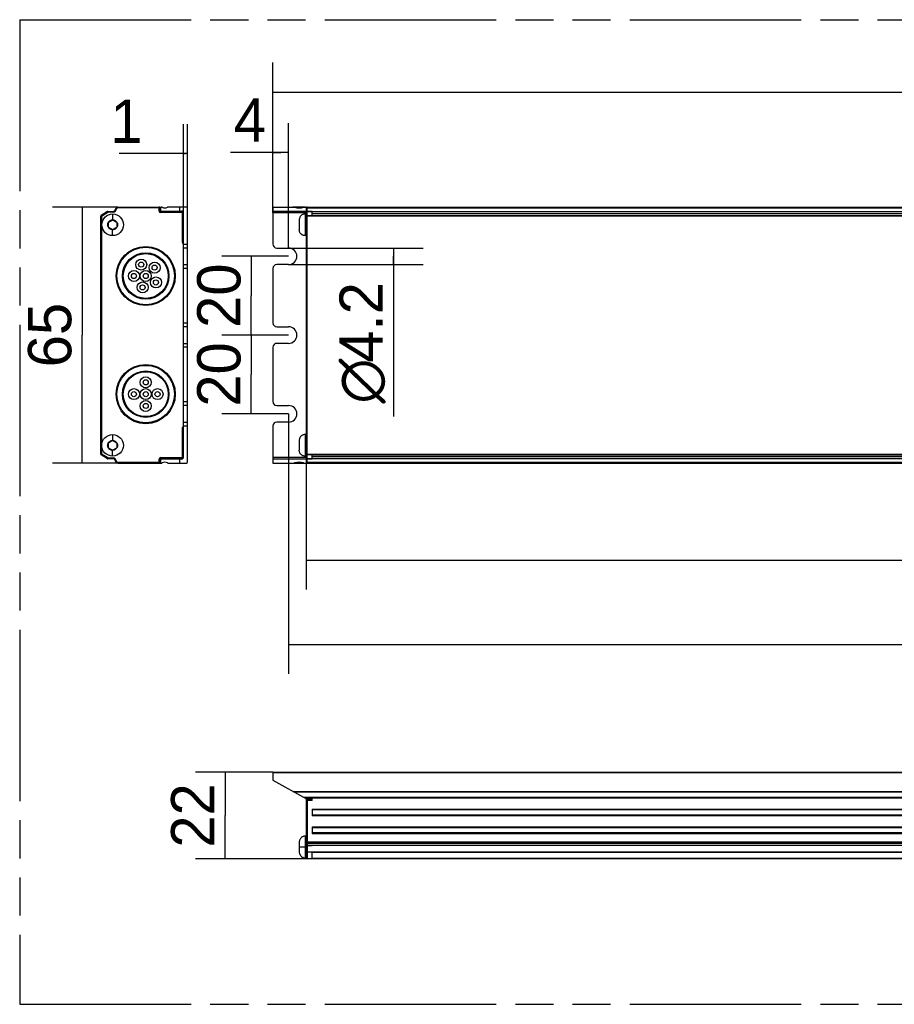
# Model space of a CAD drawing. Header units: millimetres. Extents: x 0 to 210, y 0 to 297.
# Tile 3 of 11: x 50 to 94, y 132 to 182. Entities that reach past the tile are written whole.
import ezdxf
from ezdxf.enums import TextEntityAlignment as Align

# ---------------------------------------------------------------- set-up
doc = ezdxf.new("R2010")
doc.units = ezdxf.units.MM
doc.header["$LTSCALE"] = 19.36
doc.linetypes.add('PHANTOM', pattern=[0.8, 0.45, -0.05, 0.1, -0.05, 0.1, -0.05])
doc.layers.get('0').update_dxf_attribs({"linetype": 'CONTINUOUS'})
doc.layers.add('DEFAULT_3', color=7, linetype='PHANTOM')
doc.layers.add('Z_DIM_2D', color=7, linetype='CONTINUOUS')
doc.styles.add('TEXTSTYLE_3', font='tridonic-metric-print-light.otf')
doc.styles.add('TEXTSTYLE_4', font='gdt', dxfattribs={"width": 0.7})
doc.dimstyles.new('DIMSTYLE_1', dxfattribs={"dimtxt": 2.2, "dimasz": 3.5, "dimexe": 1.5, "dimexo": 0, "dimgap": 0.55, "dimtad": 1, "dimlfac": 5, "dimdsep": 46, "dimtxsty": 'TEXTSTYLE_3', "dimblk": '_FILLED', "dimblk1": '_FILLED', "dimblk2": '_FILLED', "dimcen": 0.09, "dimclrt": 5, "dimadec": 4, "dimazin": 2, "dimtp": 0.5, "dimtm": 0.5, "dimtfac": 1, "dimtofl": 0, "dimtmove": 0, "dimatfit": 3, "dimldrblk": '_FILLED', "dimfxl": 0, "dimtolj": 1, "dimarcsym": 0})
doc.dimstyles.new('DIMSTYLE_2', dxfattribs={"dimtxt": 2.2, "dimasz": 3.5, "dimexe": 1.5, "dimexo": 0, "dimgap": 0.55, "dimtad": 1, "dimdec": 4, "dimlfac": 5, "dimdsep": 46, "dimtxsty": 'TEXTSTYLE_3', "dimblk": '_FILLED', "dimblk1": '_FILLED', "dimblk2": '_FILLED', "dimcen": 0.09, "dimclrt": 5, "dimadec": 4, "dimazin": 2, "dimtp": 0.1, "dimtm": 0.1, "dimtfac": 1, "dimtdec": 4, "dimtofl": 0, "dimtmove": 0, "dimatfit": 3, "dimldrblk": '_FILLED', "dimfxl": 0, "dimtolj": 1, "dimarcsym": 0})
doc.dimstyles.new('DIMSTYLE_3', dxfattribs={"dimtxt": 2.2, "dimasz": 3.5, "dimexe": 1.5, "dimexo": 0, "dimgap": 0.55, "dimtad": 1, "dimlfac": 5, "dimdsep": 46, "dimtxsty": 'TEXTSTYLE_3', "dimblk": '_FILLED', "dimblk1": '_FILLED', "dimblk2": '_FILLED', "dimcen": 0.09, "dimclrt": 5, "dimadec": 4, "dimazin": 2, "dimtp": 0.1, "dimtm": 0.1, "dimtfac": 1, "dimtofl": 0, "dimtmove": 0, "dimatfit": 3, "dimldrblk": '_FILLED', "dimfxl": 0, "dimtolj": 1, "dimarcsym": 0})
doc.dimstyles.new('DIMSTYLE_4', dxfattribs={"dimtxt": 2.2, "dimasz": 3.5, "dimexe": 1.5, "dimexo": 0, "dimgap": 0.55, "dimtad": 1, "dimlfac": 5, "dimdsep": 46, "dimtxsty": 'TEXTSTYLE_3', "dimblk": '_FILLED', "dimblk1": '_FILLED', "dimblk2": '_FILLED', "dimcen": 0.09, "dimclrt": 5, "dimadec": 4, "dimazin": 2, "dimtp": 0.2, "dimtm": 0.2, "dimtfac": 1, "dimtofl": 0, "dimtmove": 0, "dimatfit": 3, "dimldrblk": '_FILLED', "dimfxl": 0, "dimtolj": 1, "dimarcsym": 0})
doc.dimstyles.new('DIMSTYLE_5', dxfattribs={"dimtxt": 2.2, "dimasz": 3.5, "dimexe": 1.5, "dimexo": 0, "dimgap": 0.55, "dimtad": 1, "dimdec": 1, "dimlfac": 5, "dimdsep": 46, "dimtxsty": 'TEXTSTYLE_3', "dimblk": '_FILLED', "dimblk1": '_FILLED', "dimblk2": '_FILLED', "dimcen": 0.09, "dimclrt": 5, "dimadec": 4, "dimazin": 2, "dimtp": 0.2, "dimtm": 0.2, "dimtfac": 1, "dimtdec": 1, "dimtofl": 0, "dimtmove": 0, "dimatfit": 3, "dimldrblk": '_FILLED', "dimfxl": 0, "dimtolj": 1, "dimarcsym": 0})
doc.dimstyles.new('DIMSTYLE_6', dxfattribs={"dimtxt": 2.2, "dimasz": 3.5, "dimexe": 1.5, "dimexo": 0, "dimgap": 0.55, "dimtad": 1, "dimdec": 1, "dimlfac": 5, "dimdsep": 46, "dimtxsty": 'TEXTSTYLE_3', "dimblk": '_FILLED', "dimblk1": '_FILLED', "dimblk2": '_FILLED', "dimcen": 0.09, "dimclrt": 5, "dimadec": 4, "dimazin": 2, "dimtp": 0.5, "dimtm": 0.5, "dimtfac": 1, "dimtdec": 1, "dimtofl": 0, "dimtmove": 0, "dimatfit": 3, "dimldrblk": '_FILLED', "dimfxl": 0, "dimtolj": 1, "dimarcsym": 0})
doc.dimstyles.new('DIMSTYLE_7', dxfattribs={"dimtxt": 2.2, "dimasz": 3.5, "dimexe": 1.5, "dimexo": 0, "dimgap": 0.55, "dimtad": 1, "dimdec": 1, "dimlfac": 5, "dimdsep": 46, "dimtxsty": 'TEXTSTYLE_3', "dimblk": '_FILLED', "dimblk1": '_FILLED', "dimblk2": '_FILLED', "dimcen": 0.09, "dimclrt": 5, "dimadec": 4, "dimazin": 2, "dimtp": 0.1, "dimtm": 0.1, "dimtfac": 1, "dimtdec": 1, "dimtofl": 0, "dimtmove": 0, "dimatfit": 3, "dimldrblk": '_FILLED', "dimfxl": 0, "dimtolj": 1, "dimarcsym": 0})
doc.dimstyles.new('DIMSTYLE_8', dxfattribs={"dimtxt": 2.2, "dimasz": 3.5, "dimexe": 1.5, "dimexo": 0, "dimgap": 0.55, "dimtad": 1, "dimdec": 1, "dimlfac": 5, "dimdsep": 46, "dimtxsty": 'TEXTSTYLE_3', "dimblk": '_FILLED', "dimblk1": '_FILLED', "dimblk2": '_FILLED', "dimcen": 0.09, "dimclrt": 5, "dimadec": 4, "dimazin": 2, "dimtp": 0.3, "dimtm": 0.3, "dimtfac": 1, "dimtdec": 1, "dimtofl": 0, "dimtmove": 0, "dimatfit": 3, "dimldrblk": '_FILLED', "dimfxl": 0, "dimtolj": 1, "dimarcsym": 0})

# ---------------------------------------------------------------- blocks, each defined once
blk = doc.blocks.new('*D2')
at = {"layer": 'Z_DIM_2D', "color": 2, "linetype": 'Continuous', "transparency": 16777216}
for p, q in [((64.164, 160.275), (64.164, 153.391)), ((135.164, 160.275), (135.164, 153.391)), ((64.164, 154.891), (99.664, 154.891)), ((135.164, 154.891), (99.664, 154.891))]:
    blk.add_line(p, q, dxfattribs=at)
at = {"layer": 'Z_DIM_2D', "color": 5, "linetype": 'Continuous', "transparency": 16777216, "style": 'TEXTSTYLE_3'}
blk.add_text('355', height=2.2, dxfattribs=at).set_placement((99.664, 155.441), align=Align.CENTER)
blk = doc.blocks.new('_FILLED')
at = {"color": 0, "linetype": 'ByBlock'}
blk.add_solid([(0, 0), (-1, 0.125), (-1, -0.125)], dxfattribs=at)
blk = doc.blocks.new('_NONE')
blk = doc.blocks.new('*D3')
at = {"layer": 'Z_DIM_2D', "color": 2, "linetype": 'Continuous', "transparency": 16777216}
for p, q in [((63.264, 170.735), (70.097, 170.735)), ((68.597, 170.735), (68.597, 170.315)), ((68.597, 169.895), (68.597, 170.315)), ((68.597, 170.315), (68.597, 162.185)), ((63.264, 169.895), (70.097, 169.895))]:
    blk.add_line(p, q, dxfattribs=at)
at = {"layer": 'Z_DIM_2D', "color": 5, "linetype": 'Continuous', "transparency": 16777216}
for s, style, p in [('4.2', 'TEXTSTYLE_3', (68.047, 169.002)), ('n', 'TEXTSTYLE_4', (68.047, 165.118))]:
    blk.add_text(s, height=2.2, rotation=90, dxfattribs=dict(at, style=style)).set_placement(p, align=Align.RIGHT)
blk = doc.blocks.new('*D4')
at = {"layer": 'Z_DIM_2D', "color": 2, "linetype": 'Continuous', "transparency": 16777216}
for p, q in [((62.464, 172.515), (62.464, 177.08)), ((63.264, 170.735), (63.264, 177.08)), ((62.864, 175.58), (60.317, 175.58)), ((62.464, 175.58), (62.864, 175.58)), ((63.264, 175.58), (62.864, 175.58))]:
    blk.add_line(p, q, dxfattribs=at)
at = {"layer": 'Z_DIM_2D', "color": 5, "linetype": 'Continuous', "transparency": 16777216, "style": 'TEXTSTYLE_3'}
blk.add_text('4', height=2.2, dxfattribs=at).set_placement((62.115, 176.13), align=Align.RIGHT)
blk = doc.blocks.new('*D5')
at = {"layer": 'Z_DIM_2D', "color": 2, "linetype": 'Continuous', "transparency": 16777216}
for p, q in [((63.264, 166.315), (59.87, 166.315)), ((61.37, 166.315), (61.37, 164.315)), ((61.37, 162.315), (61.37, 164.315)), ((63.264, 162.315), (59.87, 162.315))]:
    blk.add_line(p, q, dxfattribs=at)
at = {"layer": 'Z_DIM_2D', "color": 5, "linetype": 'Continuous', "transparency": 16777216, "style": 'TEXTSTYLE_3'}
blk.add_text('20', height=2.2, rotation=90, dxfattribs=at).set_placement((60.82, 164.315), align=Align.CENTER)
blk = doc.blocks.new('*D6')
at = {"layer": 'Z_DIM_2D', "color": 2, "linetype": 'Continuous', "transparency": 16777216}
for p, q in [((63.264, 162.315), (63.264, 155.898)), ((136.064, 161.895), (136.064, 155.956)), ((63.264, 157.35), (63.264, 149.104)), ((136.064, 154.052), (136.064, 149.104)), ((63.264, 150.604), (99.664, 150.604)), ((136.064, 150.604), (99.664, 150.604))]:
    blk.add_line(p, q, dxfattribs=at)
at = {"layer": 'Z_DIM_2D', "color": 5, "linetype": 'Continuous', "transparency": 16777216, "style": 'TEXTSTYLE_3'}
blk.add_text('364', height=2.2, dxfattribs=at).set_placement((99.664, 151.154), align=Align.CENTER)
blk = doc.blocks.new('*D7')
at = {"layer": 'Z_DIM_2D', "color": 2, "linetype": 'Continuous', "transparency": 16777216}
for p, q in [((62.464, 144.118), (58.544, 144.118)), ((60.044, 144.118), (60.044, 141.918)), ((60.044, 139.718), (60.044, 141.918)), ((64.204, 139.718), (58.544, 139.718))]:
    blk.add_line(p, q, dxfattribs=at)
at = {"layer": 'Z_DIM_2D', "color": 5, "linetype": 'Continuous', "transparency": 16777216, "style": 'TEXTSTYLE_3'}
blk.add_text('22', height=2.2, rotation=90, dxfattribs=at).set_placement((59.494, 141.918), align=Align.CENTER)
blk = doc.blocks.new('*D10')
at = {"layer": 'Z_DIM_2D', "color": 2, "linetype": 'Continuous', "transparency": 16777216}
for p, q in [((63.264, 170.315), (59.87, 170.315)), ((61.37, 170.315), (61.37, 168.315)), ((61.37, 166.315), (61.37, 168.315)), ((63.264, 166.315), (59.87, 166.315))]:
    blk.add_line(p, q, dxfattribs=at)
at = {"layer": 'Z_DIM_2D', "color": 5, "linetype": 'Continuous', "transparency": 16777216, "style": 'TEXTSTYLE_3'}
blk.add_text('20', height=2.2, rotation=90, dxfattribs=at).set_placement((60.82, 168.315), align=Align.CENTER)
blk = doc.blocks.new('*D11')
at = {"layer": 'Z_DIM_2D', "color": 2, "linetype": 'Continuous', "transparency": 16777216}
for p, q in [((62.464, 172.515), (62.464, 180.15)), ((136.864, 172.515), (136.864, 180.15)), ((62.464, 178.65), (99.664, 178.65)), ((136.864, 178.65), (99.664, 178.65))]:
    blk.add_line(p, q, dxfattribs=at)
at = {"layer": 'Z_DIM_2D', "color": 5, "linetype": 'Continuous', "transparency": 16777216, "style": 'TEXTSTYLE_3'}
blk.add_text('372', height=2.2, dxfattribs=at).set_placement((99.664, 179.2), align=Align.CENTER)
blk = doc.blocks.new('*D12')
at = {"layer": 'Z_DIM_2D', "color": 2, "linetype": 'Continuous', "transparency": 16777216}
for p, q in [((57.93, 170.735), (57.93, 177.027)), ((58.13, 170.735), (58.13, 177.027)), ((58.03, 175.527), (54.663, 175.527)), ((57.93, 175.527), (58.03, 175.527)), ((58.13, 175.527), (58.03, 175.527))]:
    blk.add_line(p, q, dxfattribs=at)
at = {"layer": 'Z_DIM_2D', "color": 5, "linetype": 'Continuous', "transparency": 16777216, "style": 'TEXTSTYLE_3'}
blk.add_text('1', height=2.2, dxfattribs=at).set_placement((55.849, 176.077), align=Align.RIGHT)
blk = doc.blocks.new('*D13')
at = {"layer": 'Z_DIM_2D', "color": 2, "linetype": 'Continuous', "transparency": 16777216}
for p, q in [((54.589, 172.815), (51.28, 172.815)), ((52.78, 172.815), (52.78, 166.315)), ((52.78, 159.815), (52.78, 166.315)), ((54.589, 159.815), (51.28, 159.815))]:
    blk.add_line(p, q, dxfattribs=at)
at = {"layer": 'Z_DIM_2D', "color": 5, "linetype": 'Continuous', "transparency": 16777216, "style": 'TEXTSTYLE_3'}
blk.add_text('65', height=2.2, rotation=90, dxfattribs=at).set_placement((52.23, 166.315), align=Align.CENTER)

msp = doc.modelspace()

# ---------------------------------------------------------------- linework, layer by layer
at = {"color": 7, "linetype": 'Continuous'}
for p, q in [((54.074529, 172.59179), (53.748487, 172.388768)), ((54.0851, 172.594813), (54.381177, 172.594813)), ((54.415818, 172.614813), (54.502421, 172.764813)), ((54.589023, 172.814813), (56.804988, 172.814813)), ((56.72963, 172.774813), (56.72963, 172.614813)), ((56.76963, 172.614813), (56.76963, 172.814813)), ((56.76963, 172.614813), (57.82963, 172.614813)), ((56.76963, 172.574813), (57.86963, 172.574813)), ((58.08963, 172.814813), (57.154273, 172.814813)), ((57.72963, 172.814813), (57.72963, 172.614813)), ((57.90963, 172.534813), (57.90963, 171.014813)), ((57.92963, 160.114813), (57.92963, 172.514813)), ((58.12963, 159.854813), (58.12963, 172.774813)), ((62.464435, 172.814813), (62.464435, 170.934813)), ((62.464435, 172.814813), (136.864435, 172.814813)), ((62.464435, 172.614813), (64.164435, 172.614813)), ((64.164435, 159.814813), (64.164435, 172.814813)), ((64.204435, 172.594813), (135.124435, 172.594813)), ((64.464435, 172.594813), (64.464435, 172.614813)), ((64.464435, 172.388768), (64.464435, 172.59179)), ((53.72963, 160.274813), (53.72963, 172.354813)), ((54.32963, 172.153585), (54.122848, 172.034199)), ((54.122848, 171.795427), (54.122848, 172.034199)), ((54.536413, 172.034199), (54.32963, 172.153585)), ((54.536413, 172.034199), (54.536413, 171.795427)), ((63.804435, 172.164813), (63.804435, 171.664813)), ((64.164435, 172.464813), (64.104435, 172.464813)), ((64.464435, 172.394813), (134.864435, 172.394813)), ((54.122848, 171.795427), (54.32963, 171.676041)), ((54.32963, 171.676041), (54.536413, 171.795427)), ((64.164435, 171.364813), (64.104435, 171.364813)), ((58.12963, 170.734813), (57.92963, 170.734813)), ((62.664435, 170.734813), (63.264435, 170.734813)), ((57.92963, 169.894813), (58.12963, 169.894813)), ((62.464435, 169.694813), (62.464435, 166.934813)), ((63.264435, 169.894813), (62.664435, 169.894813)), ((57.90963, 168.574813), (57.90963, 164.054813)), ((58.12963, 166.734813), (57.92963, 166.734813)), ((62.664435, 166.734813), (63.264435, 166.734813)), ((57.92963, 165.894813), (58.12963, 165.894813)), ((62.464435, 165.694813), (62.464435, 162.934813)), ((63.264435, 165.894813), (62.664435, 165.894813)), ((58.12963, 162.734813), (57.92963, 162.734813)), ((62.664435, 162.734813), (63.264435, 162.734813)), ((57.90963, 161.614813), (57.90963, 160.094813)), ((57.92963, 161.894813), (58.12963, 161.894813)), ((62.464435, 161.694813), (62.464435, 159.814813)), ((63.264435, 161.894813), (62.664435, 161.894813)), ((64.164435, 161.264813), (64.104435, 161.264813)), ((54.32963, 160.953585), (54.122848, 160.834199)), ((54.122848, 160.595427), (54.122848, 160.834199)), ((54.122848, 160.595427), (54.32963, 160.476041)), ((54.536413, 160.834199), (54.32963, 160.953585)), ((54.32963, 160.476041), (54.536413, 160.595427)), ((54.536413, 160.834199), (54.536413, 160.595427)), ((63.804435, 160.964813), (63.804435, 160.464813)), ((54.074529, 160.037835), (53.748487, 160.240857)), ((54.381177, 160.034813), (54.0851, 160.034813)), ((54.502421, 159.864813), (54.415818, 160.014813)), ((56.72963, 160.014813), (56.72963, 159.854813)), ((57.86963, 160.054813), (56.76963, 160.054813)), ((57.82963, 160.014813), (56.76963, 160.014813)), ((56.76963, 159.814813), (56.76963, 160.014813)), ((57.72963, 160.014813), (57.72963, 159.814813)), ((64.164435, 160.014813), (62.464435, 160.014813)), ((64.164435, 160.164813), (64.104435, 160.164813)), ((135.124435, 160.034813), (64.204435, 160.034813)), ((64.464435, 160.037447), (64.464435, 160.240857)), ((134.864435, 160.234813), (64.464435, 160.234813)), ((64.464435, 160.014813), (64.464435, 160.034813)), ((54.589023, 159.814813), (56.804988, 159.814813)), ((57.154273, 159.814813), (58.08963, 159.814813)), ((62.464435, 159.814813), (136.864435, 159.814813)), ((62.464435, 144.118017), (62.464435, 143.718017)), ((62.464435, 144.118017), (136.864435, 144.118017)), ((62.464435, 143.718017), (64.164435, 142.758017)), ((64.164435, 139.758017), (64.164435, 142.758017)), ((64.164435, 142.758017), (64.464435, 142.758017)), ((64.204435, 142.718017), (64.464435, 142.718017)), ((64.464435, 142.678017), (64.464435, 142.758017)), ((64.464435, 142.242659), (64.464435, 141.893374)), ((64.464435, 141.342659), (64.464435, 140.993374)), ((63.804435, 140.568007), (63.804435, 140.06409)), ((64.164435, 140.868017), (64.104435, 140.868017)), ((63.804436, 140.068038), (63.80605, 140.033005)), ((63.80605, 140.036942), (63.810923, 140.00204)), ((64.464435, 140.369564), (64.464435, 140.404205)), ((134.864435, 140.392658), (64.464435, 140.392658)), ((64.464435, 139.736873), (64.464435, 140.062915)), ((64.464435, 140.053487), (134.864435, 140.053487)), ((64.164435, 139.768017), (64.104435, 139.768017)), ((64.164435, 139.76408), (64.104435, 139.76408)), ((135.124435, 139.718017), (64.204435, 139.718017))]:
    msp.add_line(p, q, dxfattribs=at)
at = {"color": 9, "linetype": 'Continuous'}
for p, q in [((53.76963, 172.354813), (54.090818, 172.554813)), ((54.074529, 172.59179), (54.090818, 172.554813)), ((54.0851, 172.594813), (54.090818, 172.554813)), ((54.381177, 172.554813), (54.090818, 172.554813)), ((54.381177, 172.554813), (54.381177, 172.594813)), ((54.415818, 172.614813), (54.450459, 172.594813)), ((54.450459, 172.594813), (54.537062, 172.744813)), ((54.537062, 172.744813), (54.502421, 172.764813)), ((54.589023, 172.814813), (54.589023, 172.774813)), ((56.72963, 172.774813), (54.589023, 172.774813)), ((56.68963, 172.614813), (56.68963, 172.814813)), ((56.68963, 172.614813), (56.72963, 172.614813)), ((56.76963, 172.574813), (56.76963, 172.534813)), ((57.90963, 172.534813), (56.76963, 172.534813)), ((57.86963, 171.014813), (57.86963, 172.574813)), ((64.164435, 172.514813), (62.464435, 172.514813)), ((64.024748, 172.804844), (63.560373, 172.804844)), ((64.164928, 172.747941), (64.164435, 172.744813)), ((64.164435, 172.594813), (64.164928, 172.597941)), ((64.164435, 172.554813), (64.164932, 172.560624)), ((64.204435, 159.814813), (64.204435, 172.814813)), ((135.124435, 172.764813), (64.204435, 172.764813)), ((64.204435, 172.614813), (64.464435, 172.614813)), ((64.464435, 172.59179), (64.204435, 172.59179)), ((134.864435, 172.564813), (64.464435, 172.564813)), ((53.76963, 172.354813), (53.72963, 172.354813)), ((53.748487, 172.388768), (53.76963, 172.354813)), ((53.76963, 172.354813), (53.76963, 160.274813)), ((54.329625, 172.46481), (54.329628, 172.164813)), ((64.104435, 172.464813), (64.104435, 171.364813)), ((135.164435, 172.354813), (64.164435, 172.354813)), ((64.204435, 172.388768), (64.464435, 172.388768)), ((64.464435, 172.484813), (134.864435, 172.484813)), ((54.329635, 171.364815), (54.329633, 171.664812)), ((57.86963, 171.014813), (57.90963, 171.014813)), ((57.92963, 170.934813), (58.12963, 170.934813)), ((58.12963, 169.694813), (57.92963, 169.694813)), ((57.92963, 166.934813), (58.12963, 166.934813)), ((58.12963, 165.694813), (57.92963, 165.694813)), ((57.92963, 162.934813), (58.12963, 162.934813)), ((57.90963, 161.614813), (57.86963, 161.614813)), ((57.86963, 160.054813), (57.86963, 161.614813)), ((58.12963, 161.694813), (57.92963, 161.694813)), ((54.325689, 161.26481), (54.325691, 160.964813)), ((64.104435, 161.264813), (64.104435, 160.164813)), ((53.72963, 160.274813), (53.76963, 160.274813)), ((53.76963, 160.274813), (53.748487, 160.240857)), ((54.090818, 160.074813), (53.76963, 160.274813)), ((54.074724, 160.038285), (54.074529, 160.037835)), ((54.090818, 160.074813), (54.074724, 160.038285)), ((54.085172, 160.035295), (54.0851, 160.034813)), ((54.090818, 160.074813), (54.085172, 160.035295)), ((54.090818, 160.074813), (54.381177, 160.074813)), ((54.325699, 160.164815), (54.325696, 160.464812)), ((54.381177, 160.034813), (54.381177, 160.074813)), ((54.450459, 160.034813), (54.415818, 160.014813)), ((54.537062, 159.884813), (54.450459, 160.034813)), ((56.72963, 160.014813), (56.68963, 160.014813)), ((56.68963, 159.814813), (56.68963, 160.014813)), ((56.76963, 160.094813), (57.90963, 160.094813)), ((56.76963, 160.094813), (56.76963, 160.054813)), ((62.464435, 160.114813), (64.164435, 160.114813)), ((64.164435, 160.274813), (135.164435, 160.274813)), ((64.164937, 160.068972), (64.164435, 160.074813)), ((64.164928, 160.031684), (64.164435, 160.034813)), ((64.464435, 160.240857), (64.204435, 160.240857)), ((64.204435, 160.037835), (64.464435, 160.037835)), ((64.464435, 160.014813), (64.204435, 160.014813)), ((134.864435, 160.144813), (64.464435, 160.144813)), ((64.464435, 160.064813), (134.864435, 160.064813)), ((54.502421, 159.864813), (54.537062, 159.884813)), ((54.589023, 159.854813), (56.72963, 159.854813)), ((54.589023, 159.854813), (54.589023, 159.814813)), ((64.024748, 159.824781), (63.560373, 159.824781)), ((64.204435, 159.864813), (135.124435, 159.864813)), ((136.864435, 144.078017), (62.464435, 144.078017)), ((63.483298, 143.142659), (135.845573, 143.142659)), ((135.768498, 143.099135), (63.560373, 143.099135)), ((135.304123, 142.836899), (64.024748, 142.836899)), ((135.227048, 142.793374), (64.101823, 142.793374)), ((64.464435, 142.678017), (64.164435, 142.678017)), ((64.204435, 142.758017), (64.204435, 139.718017)), ((64.464435, 142.242659), (134.864435, 142.242659)), ((134.864435, 142.199135), (64.464435, 142.199135)), ((134.864435, 141.936899), (64.464435, 141.936899)), ((134.864435, 141.893374), (64.464435, 141.893374)), ((64.464435, 141.342659), (134.864435, 141.342659)), ((134.864435, 141.299135), (64.464435, 141.299135)), ((134.864435, 141.036899), (64.464435, 141.036899)), ((64.104435, 140.868017), (64.104435, 139.768017)), ((64.164435, 140.57741), (135.164435, 140.57741)), ((134.864435, 140.993374), (64.464435, 140.993374)), ((64.104434, 140.318022), (63.804436, 140.318019)), ((64.464435, 140.369564), (64.164435, 140.369564)), ((135.124435, 140.490807), (64.204435, 140.490807)), ((64.204435, 140.404205), (64.464435, 140.404205)), ((64.204435, 140.073487), (135.124435, 140.073487)), ((64.464435, 140.062915), (64.204435, 140.062915)), ((134.864435, 140.050393), (64.464435, 140.050393)), ((64.104435, 139.76589), (64.104435, 139.76408)), ((64.164435, 139.758017), (64.164928, 139.754709)), ((64.204435, 139.736873), (64.464435, 139.736873)), ((64.464435, 139.758017), (134.864435, 139.758017))]:
    msp.add_line(p, q, dxfattribs=at)
for points in [[(64.204435, 172.764813), (64.198178, 172.764566), (64.192075, 172.763834), (64.186276, 172.762633), (64.180924, 172.760993), (64.176151, 172.758955), (64.172075, 172.756568), (64.168795, 172.753892), (64.166393, 172.750993), (64.164928, 172.747941)], [(64.164928, 172.597941), (64.166393, 172.600993), (64.168795, 172.603892), (64.172075, 172.606568), (64.176151, 172.608955), (64.180924, 172.610993), (64.186276, 172.612633), (64.192075, 172.613834), (64.198178, 172.614566), (64.204435, 172.614813)], [(64.164932, 172.560624), (64.166406, 172.566276), (64.168822, 172.571648), (64.172117, 172.576601), (64.176211, 172.581014), (64.180998, 172.584778), (64.186357, 172.587797), (64.192149, 172.590003), (64.198225, 172.59134), (64.204435, 172.59179)], [(54.32963, 171.664813), (54.303339, 171.66621), (54.277617, 171.670283), (54.252327, 171.677077), (54.227884, 171.686454), (54.20457, 171.698361), (54.18265, 171.712584), (54.162457, 171.728925), (54.144073, 171.747277), (54.127616, 171.767564), (54.113312, 171.789488), (54.101394, 171.81283), (54.091956, 171.837285), (54.085163, 171.862568), (54.08103, 171.888398), (54.079641, 171.914488), (54.080961, 171.940567), (54.085013, 171.966358), (54.091714, 171.991594), (54.101036, 172.015998), (54.112836, 172.039311), (54.12703, 172.061257), (54.143405, 172.081606), (54.16176, 172.100069), (54.18197, 172.116545), (54.203955, 172.130905), (54.22737, 172.142941), (54.251944, 172.152421), (54.277376, 172.159291), (54.303222, 172.163405), (54.32963, 172.164813)], [(54.32963, 172.164813), (54.355922, 172.163415), (54.381643, 172.159342), (54.406933, 172.152548), (54.431376, 172.143171), (54.454691, 172.131264), (54.476611, 172.117042), (54.496804, 172.1007), (54.515188, 172.082348), (54.531645, 172.062062), (54.545949, 172.040137), (54.557866, 172.016795), (54.567305, 171.992341), (54.574098, 171.967057), (54.57823, 171.941227), (54.57962, 171.915137), (54.5783, 171.889058), (54.574248, 171.863267), (54.567547, 171.838032), (54.558225, 171.813627), (54.546425, 171.790314), (54.53223, 171.768368), (54.515855, 171.748019), (54.4975, 171.729556), (54.477291, 171.71308), (54.455306, 171.69872), (54.431891, 171.686684), (54.407316, 171.677205), (54.381885, 171.670335), (54.356039, 171.66622), (54.32963, 171.664813)], [(64.164435, 172.354813), (64.164928, 172.360125), (64.166395, 172.365309), (64.168801, 172.370237), (64.172086, 172.374785), (64.17617, 172.378839), (64.18095, 172.382299), (64.186307, 172.38508), (64.192104, 172.387114), (64.198197, 172.388352), (64.204435, 172.388768)], [(54.325694, 160.464813), (54.299402, 160.46621), (54.273681, 160.470283), (54.248391, 160.477077), (54.223948, 160.486454), (54.200633, 160.498361), (54.178713, 160.512584), (54.15852, 160.528925), (54.140136, 160.547277), (54.123679, 160.567564), (54.109375, 160.589488), (54.097458, 160.61283), (54.088019, 160.637285), (54.081226, 160.662568), (54.077094, 160.688398), (54.075704, 160.714488), (54.077024, 160.740567), (54.081076, 160.766358), (54.087777, 160.791594), (54.097099, 160.815998), (54.108899, 160.839311), (54.123094, 160.861257), (54.139469, 160.881606), (54.157824, 160.900069), (54.178033, 160.916545), (54.200018, 160.930905), (54.223433, 160.942941), (54.248008, 160.952421), (54.273439, 160.959291), (54.299285, 160.963405), (54.325694, 160.964813)], [(54.325694, 160.964813), (54.351985, 160.963415), (54.377707, 160.959342), (54.402997, 160.952548), (54.42744, 160.943171), (54.450754, 160.931264), (54.472674, 160.917042), (54.492867, 160.9007), (54.511251, 160.882348), (54.527708, 160.862062), (54.542012, 160.840137), (54.55393, 160.816795), (54.563368, 160.792341), (54.570161, 160.767057), (54.574294, 160.741227), (54.575683, 160.715137), (54.574363, 160.689058), (54.570311, 160.663267), (54.56361, 160.638032), (54.554288, 160.613627), (54.542488, 160.590314), (54.528294, 160.568368), (54.511919, 160.548019), (54.493564, 160.529556), (54.473354, 160.51308), (54.451369, 160.49872), (54.427954, 160.486684), (54.40338, 160.477205), (54.377948, 160.470335), (54.352102, 160.46622), (54.325694, 160.464813)], [(64.204435, 160.240857), (64.198178, 160.241276), (64.192075, 160.242519), (64.186276, 160.244558), (64.180924, 160.247342), (64.176151, 160.250803), (64.172075, 160.254854), (64.168795, 160.259397), (64.166393, 160.26432), (64.164928, 160.269501), (64.164435, 160.274813)], [(64.186276, 160.016993), (64.180924, 160.018632), (64.176151, 160.020671), (64.172075, 160.023057), (64.168795, 160.025733), (64.166393, 160.028632), (64.164928, 160.031684)], [(64.186326, 160.041842), (64.180984, 160.044857), (64.176214, 160.048608), (64.172133, 160.053004), (64.168842, 160.057942), (64.166421, 160.063307), (64.164937, 160.068972)], [(64.204435, 160.014813), (64.198178, 160.015059), (64.192075, 160.015792), (64.186276, 160.016993)], [(64.204435, 160.037835), (64.198196, 160.038289), (64.192109, 160.039635), (64.186326, 160.041842)], [(64.164435, 159.884813), (64.164928, 159.881684), (64.166393, 159.878632), (64.168795, 159.875733), (64.172075, 159.873057), (64.176151, 159.870671), (64.180924, 159.868632)], [(64.180924, 159.868632), (64.186276, 159.866993), (64.192075, 159.865792), (64.198178, 159.865059), (64.204435, 159.864813)], [(64.204435, 140.490807), (64.198178, 140.491234), (64.192075, 140.492503), (64.186276, 140.494583), (64.180924, 140.497423), (64.176151, 140.500954), (64.172075, 140.505087), (64.168795, 140.509722), (64.166393, 140.514744), (64.164928, 140.520029), (64.164435, 140.525448)], [(64.164435, 140.438846), (64.164928, 140.433427), (64.166393, 140.428141), (64.168795, 140.423119), (64.172075, 140.418484), (64.176151, 140.414351), (64.180924, 140.410821), (64.186276, 140.407981), (64.192075, 140.4059), (64.198178, 140.404631), (64.204435, 140.404205)], [(64.164435, 140.079205), (64.164932, 140.076656), (64.166406, 140.074154), (64.168822, 140.071788), (64.172117, 140.069607), (64.176211, 140.067661), (64.180998, 140.066004), (64.186357, 140.064673), (64.192149, 140.063703), (64.198225, 140.063111), (64.204435, 140.062915)], [(64.164435, 140.079205), (64.164939, 140.07829), (64.166432, 140.077421), (64.168866, 140.07659), (64.172175, 140.075824), (64.176274, 140.075145), (64.181058, 140.074565), (64.186406, 140.074102), (64.192181, 140.073762), (64.19824, 140.073558), (64.204435, 140.073487)], [(64.164928, 139.754709), (64.166395, 139.751481), (64.168801, 139.748412), (64.172086, 139.745581), (64.17617, 139.743056), (64.18095, 139.740901), (64.186307, 139.73917), (64.192104, 139.737903), (64.198197, 139.737132), (64.204435, 139.736873)]]:
    msp.add_lwpolyline(points, dxfattribs=at)
at = {"color": 7, "linetype": 'Continuous'}
for points in [[(64.104434, 172.46481), (64.075178, 172.46338), (64.046228, 172.459108), (64.018138, 172.452128), (63.991056, 172.44256), (63.965232, 172.430555), (63.940664, 172.416165), (63.917337, 172.399312), (63.895561, 172.380151), (63.875592, 172.35879), (63.857625, 172.33535), (63.841882, 172.309946), (63.82864, 172.28286), (63.818123, 172.254389), (63.810524, 172.224937), (63.805949, 172.194902), (63.804436, 172.164813)], [(64.104434, 171.364815), (64.075178, 171.366245), (64.046228, 171.370517), (64.018138, 171.377497), (63.991056, 171.387066), (63.965232, 171.39907), (63.940664, 171.413461), (63.917337, 171.430313), (63.895561, 171.449475), (63.875592, 171.470835), (63.857625, 171.494275), (63.841882, 171.51968), (63.82864, 171.546766), (63.818123, 171.575236), (63.810524, 171.604689), (63.805949, 171.634723), (63.804436, 171.664812)], [(64.104434, 161.26481), (64.075178, 161.26338), (64.046228, 161.259108), (64.018138, 161.252128), (63.991056, 161.24256), (63.965232, 161.230555), (63.940664, 161.216165), (63.917337, 161.199312), (63.895561, 161.180151), (63.875592, 161.15879), (63.857625, 161.13535), (63.841882, 161.109946), (63.82864, 161.08286), (63.818123, 161.054389), (63.810524, 161.024937), (63.805949, 160.994902), (63.804436, 160.964813)], [(64.104434, 160.164815), (64.075178, 160.166245), (64.046228, 160.170517), (64.018138, 160.177497), (63.991056, 160.187066), (63.965232, 160.19907), (63.940664, 160.213461), (63.917337, 160.230313), (63.895561, 160.249475), (63.875592, 160.270835), (63.857625, 160.294275), (63.841882, 160.31968), (63.82864, 160.346766), (63.818123, 160.375236), (63.810524, 160.404689), (63.805949, 160.434723), (63.804436, 160.464812)], [(64.104457, 140.868016), (64.100557, 140.867991), (64.06953, 140.865979), (64.038968, 140.860784), (64.009093, 140.852463), (63.980173, 140.841067), (63.952563, 140.826733), (63.92657, 140.809598), (63.902479, 140.789855), (63.880565, 140.767716), (63.861057, 140.743416), (63.84418, 140.717234), (63.830099, 140.689415), (63.818968, 140.660253), (63.810923, 140.630057), (63.80605, 140.599092), (63.804436, 140.567995)], [(63.810923, 140.005977), (63.818968, 139.975781), (63.830099, 139.946618), (63.84418, 139.918799), (63.861057, 139.892618), (63.880565, 139.868317), (63.902479, 139.846179), (63.92657, 139.826436), (63.952563, 139.809301), (63.980173, 139.794966), (64.009093, 139.783571), (64.038968, 139.77525), (64.06953, 139.770054), (64.100557, 139.768043), (64.104457, 139.768017)], [(63.810923, 140.00204), (63.818968, 139.971844), (63.830099, 139.942682), (63.84418, 139.914863), (63.861057, 139.888681), (63.880565, 139.864381), (63.902479, 139.842242), (63.92657, 139.822499), (63.952563, 139.805364), (63.980173, 139.79103), (64.009093, 139.779634), (64.038968, 139.771313), (64.06953, 139.766118)], [(64.06953, 139.766118), (64.100557, 139.764106), (64.104457, 139.764081)]]:
    msp.add_lwpolyline(points, dxfattribs=at)
for centre, radius in [((54.32963, 171.914813), 0.55), ((56.00963, 169.314813), 1.5), ((56.00963, 169.314813), 1.14), ((55.77963, 169.894813), 0.28), ((55.77963, 169.894813), 0.13), ((56.45963, 169.740813), 0.28), ((55.40963, 169.314813), 0.28), ((56.00963, 169.314813), 0.28), ((56.45963, 169.740813), 0.13), ((55.40963, 169.314813), 0.13), ((55.85163, 168.734813), 0.28), ((56.00963, 169.314813), 0.13), ((56.52763, 168.986813), 0.28), ((56.52763, 168.986813), 0.13), ((55.85163, 168.734813), 0.13), ((56.00963, 163.314813), 1.5), ((56.00963, 163.314813), 1.14), ((56.00963, 163.914813), 0.28), ((56.00963, 163.914813), 0.13), ((55.40963, 163.314813), 0.28), ((56.00963, 163.314813), 0.28), ((56.60963, 163.314813), 0.28), ((55.40963, 163.314813), 0.13), ((56.00963, 163.314813), 0.13), ((56.60963, 163.314813), 0.13), ((56.00963, 162.714813), 0.28), ((56.00963, 162.714813), 0.13), ((54.325694, 160.714813), 0.55)]:
    msp.add_circle(centre, radius, dxfattribs=at)
at = {"color": 9, "linetype": 'Continuous'}
for centre, radius in [((56.00963, 169.314813), 1.46), ((56.00963, 169.314813), 1.18), ((56.00963, 163.314813), 1.46), ((56.00963, 163.314813), 1.18)]:
    msp.add_circle(centre, radius, dxfattribs=at)
at = {"color": 7, "linetype": 'Continuous'}
for centre, radius, start, end in [((54.0851, 172.574813), 0.02, 90, 121.9100397), ((54.381177, 172.634813), 0.04, 270, 330), ((54.589023, 172.714813), 0.1, 90, 150), ((56.68963, 172.774813), 0.04, 0, 90), ((56.76963, 172.614813), 0.04, 180, 270), ((56.804988, 172.714813), 0.1, 64.1990462, 90), ((56.97963, 173.076063), 0.30125, 244.1990463, 295.8009537), ((57.154273, 172.714813), 0.1, 90, 115.8009537), ((57.82963, 172.514813), 0.1, 0, 90), ((57.86963, 172.534813), 0.04, 0, 90), ((58.08963, 172.774813), 0.04, 0, 90), ((64.204435, 172.774813), 0.04, 90, 180), ((64.204435, 172.554813), 0.04, 90, 180), ((53.76963, 172.354813), 0.04, 121.9100397, 180), ((57.92963, 171.014813), 0.02, 180, 270), ((62.664435, 170.934813), 0.2, 180, 270), ((63.264435, 170.314813), 0.42, 270, 90), ((62.664435, 169.694813), 0.2, 90, 180), ((57.92963, 168.574813), 0.02, 90, 180), ((62.664435, 166.934813), 0.2, 180, 270), ((63.264435, 166.314813), 0.42, 270, 90), ((62.664435, 165.694813), 0.2, 90, 180), ((57.92963, 164.054813), 0.02, 180, 270), ((62.664435, 162.934813), 0.2, 180, 270), ((63.264435, 162.314813), 0.42, 270, 90), ((57.92963, 161.614813), 0.02, 90, 180), ((62.664435, 161.694813), 0.2, 90, 180), ((53.76963, 160.274813), 0.04, 180, 238.0899603), ((54.0851, 160.054813), 0.02, 238.0899603, 270), ((54.381177, 159.994813), 0.04, 30, 90), ((56.76963, 160.014813), 0.04, 90, 180), ((57.82963, 160.114813), 0.1, 270, 360), ((57.86963, 160.094813), 0.04, 270, 360), ((64.204435, 160.074813), 0.04, 180, 270), ((54.589023, 159.914813), 0.1, 210, 270), ((56.68963, 159.854813), 0.04, 270, 360), ((56.804988, 159.914813), 0.1, 270, 295.8009538), ((56.97963, 159.553563), 0.30125, 64.1990462, 115.8009537), ((57.154273, 159.914813), 0.1, 244.1990463, 270), ((58.08963, 159.854813), 0.04, 270, 360), ((64.204435, 159.854813), 0.04, 180, 270), ((64.204435, 142.678017), 0.04, 90, 180), ((64.204435, 139.758017), 0.04, 180, 270)]:
    msp.add_arc(centre, radius, start, end, dxfattribs=at)
at = {"color": 9, "linetype": 'Continuous'}
for centre, radius, start, end in [((54.381177, 172.634813), 0.08, 270, 330), ((54.589023, 172.714813), 0.06, 90, 150), ((56.76963, 172.614813), 0.08, 180, 270), ((57.92963, 171.014813), 0.06, 180, 270), ((57.92963, 161.614813), 0.06, 90, 180), ((54.381177, 159.994813), 0.08, 30, 90), ((56.76963, 160.014813), 0.08, 90, 180), ((54.589023, 159.914813), 0.06, 210, 270)]:
    msp.add_arc(centre, radius, start, end, dxfattribs=at)
at = {"color": 7, "linetype": 'Continuous'}
for centre, major_axis, start_param, end_param in [((63.483298, 172.714813), (0.177083, 0), 1.120484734, 1.570796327), ((63.79256, 173.076063), (0.533464, 0), -2.02110792, -1.120484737), ((64.101823, 172.714813), (0.177083, 0), 1.570796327, 2.021107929), ((63.483298, 159.914813), (0.177083, 0), -1.570796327, -1.120484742), ((63.79256, 159.553563), (0.533464, 0), 7.403670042, 8.30429323), ((64.101823, 159.914813), (0.177083, 0), -2.021107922, -1.570796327)]:
    msp.add_ellipse(centre, major_axis=major_axis, ratio=0.564705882, start_param=start_param, end_param=end_param, dxfattribs=at)
at = {"layer": 'DEFAULT_3', "color": 7, "linetype": 'PHANTOM'}
for p, q in [((49.609248, 182.330336), (49.609248, 132.330336)), ((49.609248, 182.330336), (149.609248, 182.330336)), ((49.609248, 132.330336), (149.609248, 132.330336))]:
    msp.add_line(p, q, dxfattribs=at)

# ---------------------------------------------------------------- dimensions: what is measured, and where the dimension line sits
at = {"layer": 'Z_DIM_2D', "color": 2, "linetype": 'Continuous'}
for base, p1, p2, dimstyle, picture, middle in [((136.864435, 178.650005), (62.464435, 172.514813), (136.864435, 172.514813), 'DIMSTYLE_6', '*D11', (99.653672, 178.650005)), ((63.264435, 175.579795), (62.464435, 172.514813), (63.264435, 170.734813), 'DIMSTYLE_3', '*D4', (61.206562, 175.579795)), ((136.064435, 150.604133), (63.264435, 162.314813), (136.064435, 161.894813), 'DIMSTYLE_1', '*D6', (99.665038, 150.604133)), ((135.164435, 154.890576), (64.164435, 160.274813), (135.164435, 160.274813), 'DIMSTYLE_1', '*D2', (99.65248, 154.890576))]:
    dim = msp.add_linear_dim(base=base, p1=p1, p2=p2, dimstyle=dimstyle, override={"dimblk1": 'NONE', "dimblk2": 'NONE', "dimsah": 1}, dxfattribs=at)
    dim.commit()
    dim.dimension.update_dxf_attribs({"geometry": picture, "text_midpoint": middle, "dimtype": 160})
for base, p1, p2, angle, dimstyle, picture, middle in [((57.92963, 175.527414), (58.12963, 170.734813), (57.92963, 170.734813), 180, 'DIMSTYLE_7', '*D12', (55.150379, 175.527414)), ((52.779651, 172.814813), (54.589023, 159.814813), (54.589023, 172.814813), 90, 'DIMSTYLE_8', '*D13', (52.779651, 166.317802)), ((61.3703, 170.314813), (63.264435, 166.314813), (63.264435, 170.314813), 90, 'DIMSTYLE_5', '*D10', (61.3703, 168.269979)), ((61.3703, 166.314813), (63.264435, 162.314813), (63.264435, 166.314813), 90, 'DIMSTYLE_4', '*D5', (61.3703, 164.269979)), ((60.043689, 139.718017), (62.464435, 144.118017), (64.204435, 139.718017), 270, 'DIMSTYLE_5', '*D7', (60.043689, 141.887527))]:
    dim = msp.add_linear_dim(base=base, p1=p1, p2=p2, angle=angle, dimstyle=dimstyle, override={"dimblk1": 'NONE', "dimblk2": 'NONE', "dimsah": 1}, dxfattribs=at)
    dim.commit()
    dim.dimension.update_dxf_attribs({"geometry": picture, "text_midpoint": middle, "dimtype": 160})
dim = msp.add_linear_dim(base=(68.596992, 169.894813), p1=(63.264435, 170.734813), p2=(63.264435, 169.894813), angle=270, text='%%c<>', dimstyle='DIMSTYLE_2', override={"dimblk1": 'NONE', "dimblk2": 'NONE', "dimsah": 1}, dxfattribs=at)
dim.commit()
dim.dimension.update_dxf_attribs({"geometry": '*D3', "text_midpoint": (68.596992, 165.593398), "dimtype": 160})

doc.saveas('drawing.dxf')
